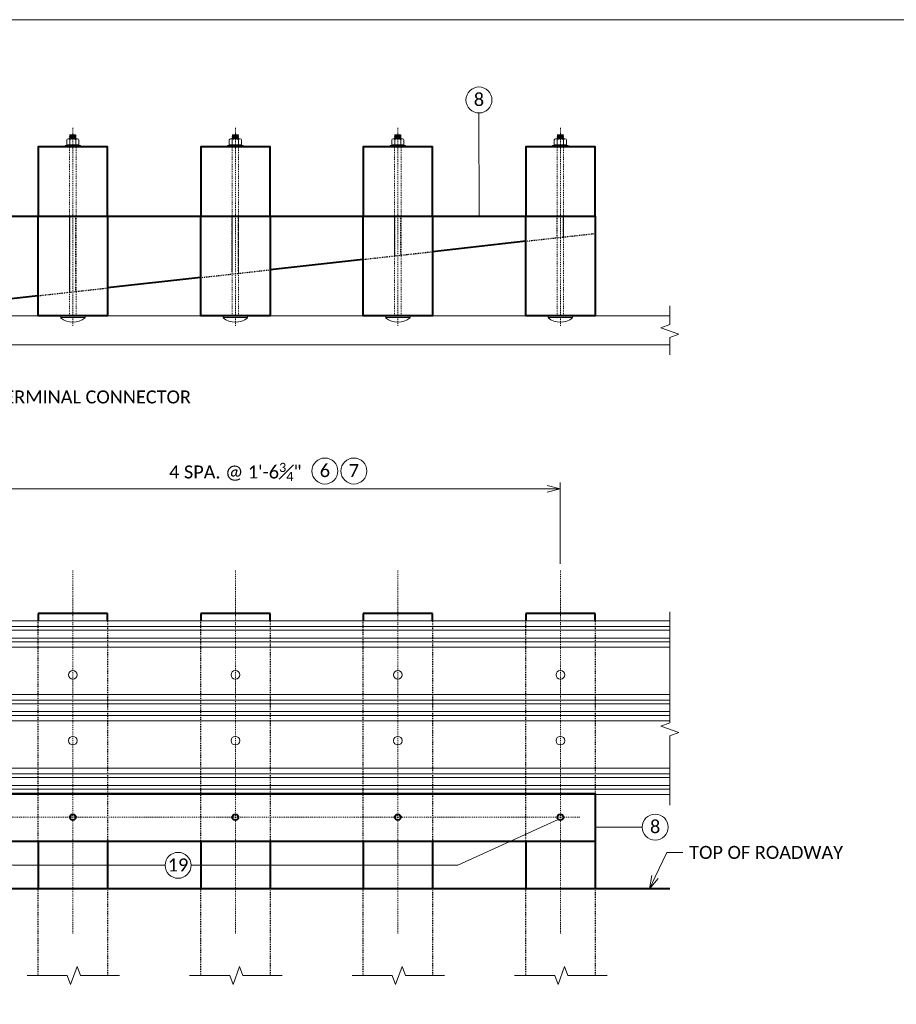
# Model space of a CAD drawing. Extents: x -6035 to 351425, y -5119269 to 203.
# Tile 13 of 14: x -1598 to -1496, y -2284 to -2171. Entities that reach past the tile are written whole.
import ezdxf
from ezdxf import colors
from ezdxf.entities.mleader import LeaderData, LeaderLine
from ezdxf.math import Vec2, Vec3

# ---------------------------------------------------------------- set-up
doc = ezdxf.new("R2010")
doc.units = 0
doc.header["$MEASUREMENT"] = 0
for name, pattern in [('Wisdot1', [0.0625, 0.03125, -0.03125]), ('Wisdot2', [0.125, 0.0625, -0.0625]), ('Wisdot4', [0.28125, 0.125, -0.0625, 0.03125, -0.0625])]:
    doc.linetypes.add(name, pattern=pattern)
for name, color, linetype, lineweight in [('B_ANNO_BREAK', 7, 'Continuous', 18), ('B_ANNO_DIM', 7, 'Continuous', 18), ('B_CNTR', 1, 'Wisdot4', 18), ('B_DETAIL', 7, 'Continuous', 18), ('B_DETAIL_HIDDEN', 7, 'Wisdot2', 25), ('B_DETAIL_OBJ', 7, 'Continuous', 40), ('B_STEEL', 92, 'Continuous', 18), ('B_STEEL_BOLT', 3, 'Continuous', 18), ('L1', 32, 'Continuous', 40)]:
    doc.layers.add(name, color=color, linetype=linetype, lineweight=lineweight)
doc.layers.add('B_ANNO_NOPLOT', color=47, linetype='Continuous', lineweight=18, plot=False)
doc.styles.add('Annotative', font='calibri.ttf', dxfattribs={"height": 0.0625})
doc.styles.get("Standard").update_dxf_attribs({"font": 'calibri.ttf'})
doc.dimstyles.new('Annotative', dxfattribs={"dimscale": 0, "dimtxt": 0.0625, "dimasz": 0.0625, "dimexe": 0.03125, "dimexo": 0.03125, "dimgap": 0.03125, "dimtad": 1, "dimdec": 3, "dimzin": 3, "dimdsep": 46, "dimlunit": 4, "dimtxsty": 'Standard', "dimblk": 'OPEN30', "dimcen": 0.03125, "dimaunit": 1, "dimadec": 0, "dimazin": 3, "dimtfac": 0.75, "dimtdec": 3, "dimtofl": 0, "dimtmove": 0, "dimatfit": 3, "dimldrblk": 'OPEN30', "dimfxl": 1, "dimtfill": 1, "dimfrac": 1, "dimtolj": 1, "dimtzin": 0, "dimarcsym": 0})

# ---------------------------------------------------------------- blocks, each defined once
blk = doc.blocks.new('AnonymousCell1')
at = {"layer": 'B_DETAIL_HIDDEN'}
for p, q in [((-6.1, -3.03), (-6.1, 5.75)), ((-5.4, -2.95), (-5.4, 5.75)), ((12.65, -0.68), (12.65, 5.75)), ((13.35, -0.6), (13.35, 5.75)), ((31.4, 1.17), (31.4, 5.75)), ((32.1, 1.24), (32.1, 5.75)), ((50.15, 3.26), (50.15, 5.75)), ((50.85, 3.34), (50.85, 5.75)), ((46.5, 2.86), (54.5, 3.75)), ((27.75, 0.76), (35.75, 1.65)), ((9, -1.34), (17, -0.44)), ((-9.75, -3.43), (-1.75, -2.54))]:
    blk.add_line(p, q, dxfattribs=at)
at = {"layer": 'B_DETAIL_OBJ'}
blk.add_line((-54.5, 5.75), (54.5, 5.75), dxfattribs=at)
at = {"layer": 'B_DETAIL_OBJ', "flags": 128}
for points in [[(54.5, 5.75), (54.5, 3.75)], [(46.5, 2.86), (35.75, 1.65)], [(27.75, 0.76), (17, -0.44)], [(9, -1.34), (-1.75, -2.54)], [(-9.75, -3.43), (-20.5, -4.64)]]:
    blk.add_lwpolyline(points, dxfattribs=at)
blk = doc.blocks.new('AnonymousCell2')
at = {"layer": 'B_DETAIL_OBJ'}
for p, q in [((-54.5, 2.75), (54.5, 2.75)), ((54.5, 2.75), (54.5, -2.75)), ((-30.5, -2.75), (54.5, -2.75))]:
    blk.add_line(p, q, dxfattribs=at)
for centre in [(-5.75, 0), (13, 0), (31.75, 0), (50.5, 0)]:
    blk.add_circle(centre, 0.344, dxfattribs=at)
blk = doc.blocks.new('AnonymousCell5')
at = {"layer": 'B_STEEL'}
for p, q in [((-55.48, 1.69), (55.48, 1.69)), ((-48.29, -1.68), (55.48, -1.68))]:
    blk.add_line(p, q, dxfattribs=at)
blk = doc.blocks.new('AnonymousCell29')
at = {"layer": 'B_CNTR'}
blk.add_line((-0.01, -11.44), (-0.01, 11.44), dxfattribs=at)
at = {"layer": 'B_STEEL_BOLT'}
for p, q in [((-0.38, 10.61), (-0.38, 10.62)), ((-0.37, 10.62), (-0.38, 10.62)), ((-0.18, 10.62), (-0.38, 10.62)), ((-0.38, 10.61), (-0.31, 10.57)), ((0.37, 10.57), (-0.38, 10.51)), ((-0.31, 10.55), (-0.38, 10.52)), ((-0.38, 10.51), (-0.38, 10.52)), ((-0.38, 10.51), (-0.31, 10.48)), ((0.37, 10.47), (-0.38, 10.42)), ((-0.31, 10.46), (-0.38, 10.43)), ((-0.38, 10.41), (-0.38, 10.43)), ((-0.38, 10.41), (-0.31, 10.39)), ((0.37, 10.38), (-0.38, 10.32)), ((-0.31, 10.37), (-0.38, 10.33)), ((-0.38, 10.32), (-0.38, 10.33)), ((-0.38, 10.32), (-0.31, 10.28)), ((0.37, 10.28), (-0.38, 10.23)), ((-0.31, 10.27), (-0.38, 10.24)), ((-0.38, 10.22), (-0.38, 10.24)), ((-0.37, 10.62), (0.31, 10.62)), ((0.3, 10.62), (-0.31, 10.57)), ((-0.31, 10.57), (-0.31, 10.55)), ((0.3, 10.51), (-0.31, 10.47)), ((-0.31, 10.48), (-0.31, 10.46)), ((0.3, 10.42), (-0.31, 10.38)), ((-0.31, 10.39), (-0.31, 10.37)), ((0.3, 10.32), (-0.31, 10.28)), ((-0.31, 10.28), (-0.31, 10.27)), ((0.3, 10.23), (-0.31, 10.18)), ((0.3, 10.62), (0.3, 10.6)), ((0.3, 10.6), (0.37, 10.57)), ((0.37, 10.56), (0.3, 10.53)), ((0.3, 10.53), (0.3, 10.51)), ((0.3, 10.51), (0.37, 10.47)), ((0.37, 10.47), (0.3, 10.43)), ((0.3, 10.43), (0.3, 10.41)), ((0.3, 10.41), (0.37, 10.38)), ((0.37, 10.37), (0.3, 10.34)), ((0.3, 10.34), (0.3, 10.32)), ((0.3, 10.32), (0.37, 10.28)), ((0.37, 10.28), (0.3, 10.24)), ((0.3, 10.24), (0.3, 10.22)), ((0.37, 10.56), (0.37, 10.57)), ((0.37, 10.47), (0.37, 10.47)), ((0.37, 10.37), (0.37, 10.38)), ((0.37, 10.28), (0.37, 10.28)), ((-0.91, 9.39), (0.89, 9.39)), ((-0.91, 9.22), (-0.91, 9.39)), ((0.89, 9.22), (-0.91, 9.22)), ((-0.71, 10.04), (-0.71, 9.45)), ((-0.71, 9.45), (0.69, 9.45)), ((-0.62, 9.45), (-0.62, 9.39)), ((-0.54, 10.14), (0.52, 10.14)), ((-0.38, 10.22), (-0.31, 10.19)), ((0.37, 10.18), (-0.38, 10.14)), ((-0.31, 10.17), (-0.38, 10.14)), ((-0.38, 10.13), (-0.38, 10.14)), ((-0.36, 10.06), (-0.36, 9.45)), ((-0.31, 10.19), (-0.31, 10.17)), ((0.3, 10.22), (0.37, 10.19)), ((0.37, 10.18), (0.3, 10.14)), ((0.3, 10.14), (0.3, 10.14)), ((0.34, 10.06), (0.34, 9.45)), ((0.37, 10.18), (0.37, 10.19)), ((0.59, 9.45), (0.59, 9.39)), ((0.69, 10.04), (0.69, 9.45)), ((0.89, 9.22), (0.89, 9.39)), ((0.89, 9.22), (0.89, 9.39)), ((1.41, -10.28), (-1.41, -10.28)), ((-1.41, -10.28), (-1.41, -10.49)), ((1.41, -10.49), (-1.41, -10.49)), ((1.41, -10.28), (1.41, -10.49))]:
    blk.add_line(p, q, dxfattribs=at)
at = {"layer": 'B_STEEL_BOLT', "linetype": 'Wisdot1'}
for p, q in [((-0.38, -10.28), (-0.38, 9.22)), ((0.37, -10.28), (0.37, 9.22))]:
    blk.add_line(p, q, dxfattribs=at)
at = {"layer": 'B_STEEL_BOLT'}
for centre, radius, start, end in [((-0.01, 9.43), 0.706, 60.4684, 119.4242), ((-0.01, -8.86), 2.17, 229.5503, 310.4497)]:
    blk.add_arc(centre, radius, start, end, dxfattribs=at)
for centre, major_axis, start_param, end_param in [((-0.53, 10.04), (0.177, 0), 0.232255, 3.141593), ((0.51, 10.04), (-0.177, 0), 3.141593, 6.050931)]:
    blk.add_ellipse(centre, major_axis=major_axis, ratio=0.518522, start_param=start_param, end_param=end_param, dxfattribs=at)
blk = doc.blocks.new('AnonymousCell44')
at = {"layer": 'B_DETAIL', "ltscale": 0.5, "flags": 128}
blk.add_lwpolyline([(-5.29, -21.5), (-0.64, -21.5), (-0.26, -22.54), (0.49, -20.47), (0.87, -21.5), (5.39, -21.5)], dxfattribs=at)
at = {"layer": 'B_DETAIL_HIDDEN'}
for p, q in [((-4, -5.99), (-4, 19.41)), ((4, 19.41), (4, -5.99)), ((-4, -21.5), (-4, -11.49)), ((4, -11.49), (4, -21.5))]:
    blk.add_line(p, q, dxfattribs=at)
at = {"layer": 'B_DETAIL_OBJ'}
for p, q in [((4, 20.29), (-4, 20.29)), ((-4, 20.29), (-4, 19.41)), ((4, 19.41), (4, 20.29)), ((-4, -5.99), (-4, -11.49)), ((4, -5.99), (4, -11.49))]:
    blk.add_line(p, q, dxfattribs=at)
blk = doc.blocks.new('AnonymousCell46')
at = {"layer": 'B_STEEL'}
for p, q in [((-53.5, 10.02), (55.19, 10.02)), ((-27.63, 9.39), (55.19, 9.39)), ((-27.94, 8.05), (55.19, 8.05)), ((-27.91, 8.96), (55.19, 8.96)), ((-47.99, 7), (55.19, 7)), ((-27.63, 7.62), (55.19, 7.62)), ((-47.99, 1.52), (55.19, 1.52)), ((-27.93, 0.46), (55.19, 0.46)), ((-27.63, 0.88), (55.19, 0.88)), ((-27.92, -0.45), (55.19, -0.45)), ((-27.63, -0.88), (55.19, -0.88)), ((-47.99, -1.51), (55.19, -1.51)), ((-47.99, -6.99), (55.19, -6.99)), ((-27.63, -7.62), (55.19, -7.62)), ((-27.92, -8.96), (55.19, -8.96)), ((-27.91, -8.04), (55.19, -8.04)), ((-53.5, -10.01), (55.19, -10.01)), ((-27.63, -9.38), (55.19, -9.38))]:
    blk.add_line(p, q, dxfattribs=at)
for centre in [(-13.69, 3.8), (5.06, 3.81), (23.81, 3.8), (42.56, 3.8), (-13.69, -3.8), (5.06, -3.8), (23.81, -3.8), (42.56, -3.8)]:
    blk.add_circle(centre, 0.5, dxfattribs=at)
blk = doc.blocks.new('_Open30')
at = {"color": 0, "linetype": 'ByBlock', "lineweight": -2}
for p, q in [((-1, 0.268), (0, 0)), ((0, 0), (-1, -0.268)), ((0, 0), (-1, 0))]:
    blk.add_line(p, q, dxfattribs=at)
blk = doc.blocks.new('*D91')
at = {"layer": 'B_ANNO_DIM', "color": 0, "lineweight": -2, "transparency": 16777216}
for p, q in [((-1535.21, -2233.44), (-1535.21, -2224.02)), ((-1536.71, -2224.77), (-1608.71, -2224.77))]:
    blk.add_line(p, q, dxfattribs=at)
at = {"layer": 'Defpoints', "color": 0, "transparency": 16777216}
for p in [(-1610.21, -2224.77), (-1610.21, -2224.77), (-1535.21, -2234.19)]:
    blk.add_point(p, dxfattribs=at)
at = {"layer": 'B_ANNO_DIM', "color": 0, "lineweight": -2, "transparency": 16777216, "xscale": 1.5, "yscale": 1.5, "zscale": 1.5, "rotation": 180}
blk.add_blockref('_Open30', (-1610.21, -2224.77), dxfattribs=at)
at = {"layer": 'B_ANNO_DIM', "color": 0, "lineweight": -2, "transparency": 16777216, "xscale": 1.5, "yscale": 1.5, "zscale": 1.5}
blk.add_blockref('_Open30', (-1535.21, -2224.77), dxfattribs=at)
at = {"layer": 'B_ANNO_DIM', "color": 0, "transparency": 16777216, "insert": (-1572.71, -2222.82), "char_height": 1.5, "attachment_point": 5, "bg_fill": 3, "box_fill_scale": 1.25, "bg_fill_color": 256, "bg_fill_true_color": 13158600, "bg_fill_transparency": 0}
blk.add_mtext('\\A1;4 SPA. @ 1\'-6{\\H0.7x;\\S3#4;}"', dxfattribs=at)
blk = doc.blocks.new('INS_RAILTIMBER_BASE')
at = {"layer": 'B_ANNO_BREAK', "flags": 128}
for points in [[(255.7597, 213.3201), (255.7597, 215.3063), (256.7907, 215.6815), (254.7288, 216.432), (255.7597, 216.8072), (255.7597, 218.974)], [(255.7597, 161.3167), (255.7597, 169.3307), (256.7907, 169.7059), (254.7288, 170.4564), (255.7597, 170.8316), (255.7597, 183.648)]]:
    blk.add_lwpolyline(points, dxfattribs=at)
at = {"layer": 'B_ANNO_DIM'}
for centre in [(233.7406, 242.7323), (254.07, 158.7981), (199.0191, 154.386)]:
    blk.add_circle(centre, 1.4974, dxfattribs=at)
at = {"layer": 'B_ANNO_NOPLOT', "flags": 128}
blk.add_lwpolyline([(0, 0), (0, 252), (323.9277, 252), (323.9277, 238.8552), (378, 238.8552), (378, 40.4996), (316.5708, 40.4996), (316.5708, 0)], close=True, dxfattribs=at)
at = {"layer": 'B_CNTR'}
for p, q in [((186.8797, 188.42), (186.8797, 146.53)), ((205.6297, 188.42), (205.6297, 146.53)), ((224.3797, 188.42), (224.3797, 146.53)), ((243.1297, 188.42), (243.1297, 146.53)), ((245.3947, 159.94), (165.8547, 159.94))]:
    blk.add_line(p, q, dxfattribs=at)
at = {"layer": 'B_DETAIL_OBJ', "flags": 128}
for points in [[(182.8797, 229.3196), (190.8797, 229.3196), (190.8797, 237.3196), (182.8797, 237.3196), (182.8797, 229.3196)], [(201.6297, 229.3196), (209.6297, 229.3196), (209.6297, 237.3196), (201.6297, 237.3196), (201.6297, 229.3196)], [(220.3797, 229.3196), (228.3797, 229.3196), (228.3797, 237.3196), (220.3797, 237.3196), (220.3797, 229.3196)], [(239.1297, 229.3196), (247.1297, 229.3196), (247.1297, 237.3196), (239.1297, 237.3196), (239.1297, 229.3196)], [(182.8797, 229.3196), (190.8797, 229.3196), (190.8797, 217.8196), (182.8797, 217.8196), (182.8797, 229.3196)], [(201.6297, 229.3196), (209.6297, 229.3196), (209.6297, 217.8196), (201.6297, 217.8196), (201.6297, 229.3196)], [(220.3797, 229.3196), (228.3797, 229.3196), (228.3797, 217.8196), (220.3797, 217.8196), (220.3797, 229.3196)], [(239.1297, 229.3196), (247.1297, 229.3196), (247.1297, 217.8196), (239.1297, 217.8196), (239.1297, 229.3196)]]:
    blk.add_lwpolyline(points, dxfattribs=at)
at = {"layer": 'L1'}
blk.add_line((255.7597, 151.69), (20.8247, 151.69), dxfattribs=at)
for name, p in [('AnonymousCell29', (186.8897, 228.1046)), ('AnonymousCell29', (205.6397, 228.1046)), ('AnonymousCell29', (224.3897, 228.1046)), ('AnonymousCell29', (243.1397, 228.1046)), ('AnonymousCell1', (192.6297, 223.5696)), ('AnonymousCell5', (200.2747, 216.1296)), ('AnonymousCell44', (186.8797, 163.18)), ('AnonymousCell44', (205.6297, 163.18)), ('AnonymousCell44', (224.3797, 163.18)), ('AnonymousCell44', (243.1297, 163.18)), ('AnonymousCell46', (200.5697, 172.575)), ('AnonymousCell2', (192.6297, 159.94))]:
    blk.add_blockref(name, p)
at = {"style": 'Annotative'}
for tag, p in [('BAR#2', (294.197, 76.2652)), ('BAR#1', (146.4295, 48.7505)), ('SHT.#', (327.3331, 44.1508))]:
    blk.add_attdef(tag, p, '', height=1.5, dxfattribs=at)
at = {"layer": 'B_ANNO_DIM', "char_height": 1.5, "width": 3.189236, "attachment_point": 5, "style": 'Annotative'}
for s, insert in [('8', (233.7368, 242.7756)), ('8', (254.0662, 158.8414)), ('19', (199.0153, 154.4294))]:
    blk.add_mtext(s, dxfattribs=dict(at, insert=insert))
at = {"layer": 'B_ANNO_DIM', "style": 'Annotative'}
blk.add_attdef('D1', (81.529, 198.3032), '', height=1.5, dxfattribs=at)
at = {"layer": 'B_ANNO_DIM'}
for points in [[(233.7703, 229.3196), (233.7406, 241.2349)], [(168.3657, 159.6892), (179.9432, 154.386), (197.5217, 154.386)], [(242.8938, 159.6892), (231.3162, 154.386), (200.5165, 154.386)], [(247.1297, 158.7846), (252.5726, 158.7981)]]:
    blk.add_leader(points, dimstyle='Annotative', override={"dimscale": 0, "dimgap": 0.03125, "dimtad": 0}, dxfattribs=at)
ml = blk.add_multileader_mtext('Standard', dxfattribs=at)
ml.set_content('THRIE BEAM TERMINAL CONNECTOR', color=256)
ml.set_leader_properties()
ml.set_arrow_properties(name='OPEN30')
ml.build(insert=Vec2(0, 0))
ml.multileader.update_dxf_attribs({"text_right_attachment_type": 3, "dogleg_length": 0.0625, "arrow_head_size": 1.5, "scale": 24})
ctx = ml.context
ctx.base_point, ctx.scale, ctx.char_height, ctx.arrow_head_size, ctx.landing_gap_size, ctx.plane_origin = Vec3(164.6679, 208.4423), 24, 1.5, 1.5, 0.75, Vec3(157.9032, 200.3147)
ctx.right_attachment = 3
notes = []
notes.append((ctx, [(0, (1, 1, 0), (163.1679, 208.4423), (1, 0), 1.5, [(0, [(158.0257, 214.4446), (162.8514, 208.4423), (162.9955, 208.4423)], 0, [])])]))
ctx.mtext.insert, ctx.mtext.flow_direction = Vec3(165.4179, 209.2032), 5
ml = blk.add_multileader_mtext('Standard', dxfattribs=at)
ml.set_content('TOP OF ROADWAY', color=256)
ml.set_leader_properties()
ml.set_arrow_properties(name='OPEN30')
ml.build(insert=Vec2(0, 0))
ml.multileader.update_dxf_attribs({"text_right_attachment_type": 3, "dogleg_length": 0.0625, "arrow_head_size": 1.5, "scale": 24})
ctx = ml.context
ctx.base_point, ctx.scale, ctx.char_height, ctx.arrow_head_size, ctx.landing_gap_size, ctx.plane_origin = Vec3(257.2457, 155.8653), 24, 1.5, 1.5, 0.75, Vec3(250.481, 147.7377)
ctx.right_attachment = 3
notes.append((ctx, [(0, (1, 1, 0), (255.7457, 155.8653), (1, 0), 1.5, [(0, [(253.4091, 151.69), (255.4291, 155.8653), (255.5732, 155.8653)], 0, [])])]))
ctx.mtext.insert, ctx.mtext.flow_direction = Vec3(257.9957, 156.6263), 5
for ctx, leaders in notes:
    for number, flags, end, landing, length, lines in leaders:
        leader = LeaderData()
        leader.index, (leader.has_last_leader_line, leader.has_dogleg_vector, leader.attachment_direction) = number, flags
        leader.last_leader_point, leader.dogleg_vector, leader.dogleg_length = Vec3(end), Vec3(landing), length
        for number, points, colour, breaks in lines:
            line = LeaderLine()
            line.index, line.vertices, line.color, line.breaks = number, Vec3.list(points), colors.encode_raw_color(colour), breaks
            leader.lines.append(line)
        ctx.leaders.append(leader)
dim = blk.add_linear_dim(base=(168.1297, 197.8371), p1=(243.1297, 188.42), p2=(168.1297, 197.8371), text='4 SPA. @ 1\'-6{\\H0.7x;\\S3#4;}"', dimstyle='Annotative', dxfattribs=at)
dim.commit()
dim.dimension.update_dxf_attribs({"geometry": '*D91', "text_midpoint": (205.6297, 199.7927), "insert": (1778.336, 2422.612)})
for centre in [(215.9659, 199.899), (219.3141, 199.899)]:
    blk.add_circle(centre, 1.4974, dxfattribs=at)
at = {"layer": 'B_ANNO_DIM', "char_height": 1.5, "width": 3.189236, "attachment_point": 5, "style": 'Annotative'}
for s, insert in [('6', (215.9621, 199.9423)), ('7', (219.3103, 199.9423))]:
    blk.add_mtext(s, dxfattribs=dict(at, insert=insert))

msp = doc.modelspace()

# ---------------------------------------------------------------- block references
at = {"layer": 'B_ANNO_DIM'}
msp.add_blockref('INS_RAILTIMBER_BASE', (-1778.34, -2422.61), dxfattribs=at)

doc.saveas('drawing.dxf')
